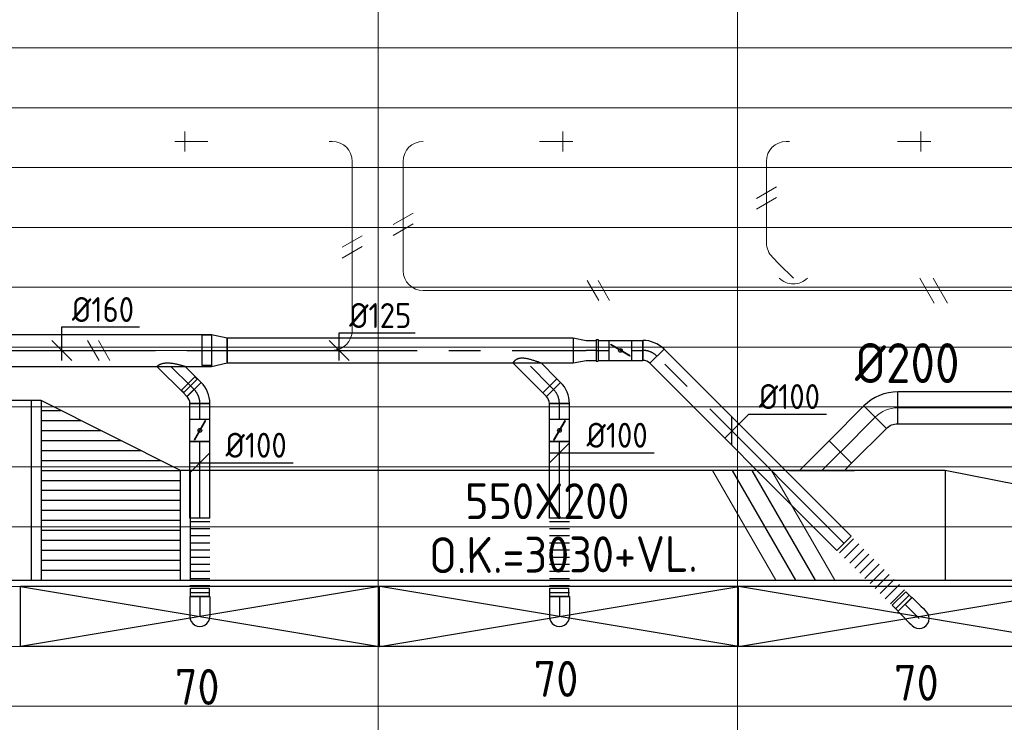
# Model space of a CAD drawing. Header units: millimetres. Extents: x -72412 to 16313, y -1015 to 52998.
# Tile 18 of 64: x -50322 to -45385, y 11449 to 14970. Entities that reach past the tile are written whole.
import ezdxf
from ezdxf.enums import TextEntityAlignment as Align

# ---------------------------------------------------------------- set-up
doc = ezdxf.new("R2010")
doc.units = ezdxf.units.MM
doc.header["$LTSCALE"] = 50
doc.linetypes.add('CENTER2', pattern=[28.575, 19.05, -3.175, 3.175, -3.175])
for name, color, linetype in [('4plfd', 254, 'Continuous'), ('WL570---_TOEVOER', 200, 'Continuous'), ('WL570---_TOEVOER_HL', 1, 'Continuous'), ('WL570---_TOEVOER_RST', 200, 'Continuous'), ('WL570---_TOEVOER_RST_HL', 1, 'Continuous'), ('WM570---_TOEVOER', 2, 'Continuous'), ('WM570---_TOEVOER_PR', 2, 'Continuous'), ('WM570---_TOEVOER_RST_PR', 1, 'Continuous')]:
    doc.layers.add(name, color=color, linetype=linetype)
for name, color, linetype, lineweight in [('WL570---_BESTAAND-HARTLIJN', 161, 'Continuous', 0), ('WL570---_BESTAAND-TOEVOER', 180, 'Continuous', 0), ('WL570---_DEMONTEREN', 10, 'Continuous', 0)]:
    doc.layers.add(name, color=color, linetype=linetype, lineweight=lineweight)
doc.layers.get('WL570---_DEMONTEREN').off()
doc.styles.add('BURO-018', font='ISO96.shx', dxfattribs={"height": 90})
doc.styles.add('BURO-025', font='ISO96.shx', dxfattribs={"height": 125})
doc.styles.add('ISO', font='ISO', dxfattribs={"height": 162})
doc.styles.add('MAATVOERING', font='ISO')

# ---------------------------------------------------------------- blocks, each defined once
blk = doc.blocks.new('Groep-43')
at = {"color": 8, "linetype": 'Continuous', "lineweight": 13}
for p, q in [((-73154.912, 13299.14), (-22154.912, 13299.14)), ((-73154.912, 12999.14), (-22154.912, 12999.14)), ((-73154.912, 12699.14), (-22154.912, 12699.14)), ((-73154.912, 12399.14), (-22154.912, 12399.14)), ((-73154.912, 12099.14), (-22154.912, 12099.14))]:
    blk.add_line(p, q, dxfattribs=at)
blk = doc.blocks.new('Groep-50')
at = {"color": 8, "linetype": 'Continuous', "lineweight": 13}
for p, q in [((-51254.9, 18999.1), (-51254.9, 6698.7)), ((-49454.9, 18999.1), (-49454.9, 6622.6)), ((-72854.9, 11799.1), (-22392.8, 11799.1)), ((-72188.2, 11499.1), (-23121.3, 11499.1)), ((-71473.3, 11199.1), (-23841, 11199.1)), ((-70711.8, 10899.1), (-24597.7, 10899.1)), ((-69854.9, 10599.1), (-25389.2, 10599.1)), ((-69080.3, 10299.1), (-26229.6, 10299.1)), ((-68159.5, 9999.1), (-27084.9, 9999.1))]:
    blk.add_line(p, q, dxfattribs=at)
at = {"color": 8, "linetype": 'Continuous', "lineweight": 13, "flags": 128}
blk.add_lwpolyline([(-22004.9, 19149), (-22004.9, 11828, -0.208473), (-73205.8, 11785.1), (-73304.9, 11828.1)], format="xyb", dxfattribs=at)
at = {"color": 8, "linetype": 'Continuous', "lineweight": 13}
blk.add_arc((-47654.8, 70538.1), 63940.9, 246.496301, 293.503386, dxfattribs=at)
at = {"color": 8}
blk.add_blockref('Groep-43', (0, 0), dxfattribs=at)
blk = doc.blocks.new('Block plafond 5e verd')
at = {"layer": '4plfd'}
blk.add_blockref('Groep-50', (73304.9, -19149.1), dxfattribs=at)
blk = doc.blocks.new('KARO')
for p, q in [((1, 0.5), (0, 0.5)), ((0, -0.5), (1, -0.5))]:
    blk.add_line(p, q)
at = {"invisible_edges": 15}
blk.add_3dface([(0, 0.5), (0, -0.5), (1, -0.5), (1, 0.5)], dxfattribs=at)
at = {"layer": 'WL570---_BESTAAND-HARTLIJN'}
blk.add_line((0, 0), (1, 0), dxfattribs=at)
blk = doc.blocks.new('KARH')
for p, q in [((1, 0.5), (0, 0.5)), ((0, -0.5), (1, -0.5))]:
    blk.add_line(p, q)
at = {"invisible_edges": 15}
blk.add_3dface([(0, 0.5), (0, -0.5), (1, -0.5), (1, 0.5)], dxfattribs=at)
blk = doc.blocks.new('*X137')
at = {"color": 0}
for p, q in [((50, 800), (250, 800)), ((50, 700), (450, 700)), ((50, 600), (650, 600)), ((50, 500), (750, 500)), ((50, 400), (750, 400)), ((50, 300), (750, 300)), ((50, 200), (750, 200)), ((50, 100), (750, 100))]:
    blk.add_line(p, q, dxfattribs=at)
blk = doc.blocks.new('*X138')
at = {"color": 0}
for p, q in [((50, 850), (150, 850)), ((50, 750), (350, 750)), ((50, 650), (550, 650)), ((50, 550), (750, 550)), ((50, 450), (750, 450)), ((50, 350), (750, 350)), ((50, 250), (750, 250)), ((50, 150), (750, 150)), ((50, 50), (750, 50))]:
    blk.add_line(p, q, dxfattribs=at)
blk = doc.blocks.new('VTR90015055020008000P1')
at = {"layer": 'WL570---_TOEVOER'}
for p, q in [((50, 450), (0, 450)), ((0, 450), (0, -450)), ((800, 100), (750, 100)), ((800, -450), (800, 100)), ((0, -450), (50, -450)), ((750, -450), (800, -450))]:
    blk.add_line(p, q, dxfattribs=at)
blk.add_lwpolyline([(50, -450), (750, -450), (750, 100), (50, 450)], close=True, dxfattribs=at)
for name in ['*X138', '*X137']:
    blk.add_blockref(name, (0, -450), dxfattribs=at)
blk = doc.blocks.new('VV155020045020005000LG')
blk.add_lwpolyline([(0, -275), (500, -275), (500, 175), (0, 275)], close=True)
at = {"invisible_edges": 15}
blk.add_3dface([(0, -275), (500, -275), (500, 175), (0, 275)], dxfattribs=at)
blk = doc.blocks.new('OBO10000090ZE')
blk.add_lwpolyline([(-50, 0), (50, 0), (50, 100, 1), (-50, 100)], format="xyb", close=True)
at = {"layer": 'WL570---_BESTAAND-HARTLIJN'}
for points in [[(0, 0), (0, 150)], [(-50, 100), (50, 100)]]:
    blk.add_lwpolyline(points, dxfattribs=at)
blk = doc.blocks.new('OBO10000090L')
blk.add_lwpolyline([(50, 0, 0.414214), (-100, 150), (-100, 50, -0.414214), (-50, 0)], format="xyb", close=True)
at = {"invisible_edges": 15}
for points in [[(-91.3, 49.2), (-74, 147.7), (-100, 150), (-100, 50)], [(-82.9, 47), (-48.7, 141), (-74, 147.7), (-91.3, 49.2)], [(-75, 43.3), (-25, 129.9), (-48.7, 141), (-82.9, 47)], [(-67.9, 38.3), (-3.6, 114.9), (-25, 129.9), (-75, 43.3)], [(-61.7, 32.1), (14.9, 96.4), (-3.6, 114.9), (-67.9, 38.3)], [(-56.7, 25), (29.9, 75), (14.9, 96.4), (-61.7, 32.1)], [(-53, 17.1), (41, 51.3), (29.9, 75), (-56.7, 25)], [(-50.8, 8.7), (47.7, 26), (41, 51.3), (-53, 17.1)], [(-50, 0), (50, 0), (47.7, 26), (-50.8, 8.7)]]:
    blk.add_3dface(points, dxfattribs=at)
at = {"layer": 'WL570---_BESTAAND-HARTLIJN'}
blk.add_arc((-100, 0), 100, 0, 90, dxfattribs=at)
blk = doc.blocks.new('OBO10000090H')
blk.add_lwpolyline([(50, -100, 0.414214), (-100, 50), (-100, -50, -0.414214), (-50, -100)], format="xyb", close=True)
at = {"invisible_edges": 15}
for points in [[(-91.3, -50.8), (-74, 47.7), (-100, 50), (-100, -50)], [(-82.9, -53), (-48.7, 41), (-74, 47.7), (-91.3, -50.8)], [(-75, -56.7), (-25, 29.9), (-48.7, 41), (-82.9, -53)], [(-67.9, -61.7), (-3.6, 14.9), (-25, 29.9), (-75, -56.7)], [(-61.7, -67.9), (14.9, -3.6), (-3.6, 14.9), (-67.9, -61.7)], [(-56.7, -75), (29.9, -25), (14.9, -3.6), (-61.7, -67.9)], [(-53, -82.9), (41, -48.7), (29.9, -25), (-56.7, -75)], [(-50.8, -91.3), (47.7, -74), (41, -48.7), (-53, -82.9)], [(-50, -100), (50, -100), (47.7, -74), (-50.8, -91.3)]]:
    blk.add_3dface(points, dxfattribs=at)
at = {"layer": 'WL570---_BESTAAND-HARTLIJN'}
blk.add_arc((-100, -100), 100, 0, 90, dxfattribs=at)
blk = doc.blocks.new('OZA1250100045L')
blk.add_lwpolyline([(-70.7, 0), (-106.1, 35.4), (-35.4, 106.1), (70.7, 0)])
at = {"layer": 'WL570---_BESTAAND-HARTLIJN'}
blk.add_line((0, 0), (-70.7, 70.7), dxfattribs=at)
at = {"layer": 'WL570---_BESTAAND-TOEVOER'}
blk.add_arc((0, 70.7), 100, 225, 315, dxfattribs=at)
blk = doc.blocks.new('OBO10000045H')
blk.add_lwpolyline([(50, -41.4, 0.198912), (6.1, 64.6), (-64.6, -6.1, -0.198912), (-50, -41.4)], format="xyb", close=True)
at = {"invisible_edges": 15}
for points in [[(-61.7, -9.3), (14.9, 55), (6.1, 64.6), (-64.6, -6.1)], [(-59, -12.7), (22.9, 44.6), (14.9, 55), (-61.7, -9.3)], [(-56.7, -16.4), (29.9, 33.6), (22.9, 44.6), (-59, -12.7)], [(-54.7, -20.3), (35.9, 22), (29.9, 33.6), (-56.7, -16.4)], [(-53, -24.3), (41, 9.9), (35.9, 22), (-54.7, -20.3)], [(-51.7, -28.5), (44.9, -2.6), (41, 9.9), (-53, -24.3)], [(-50.8, -32.7), (47.7, -15.4), (44.9, -2.6), (-51.7, -28.5)], [(-50.2, -37.1), (49.4, -28.3), (47.7, -15.4), (-50.8, -32.7)], [(-50, -41.4), (50, -41.4), (49.4, -28.3), (-50.2, -37.1)]]:
    blk.add_3dface(points, dxfattribs=at)
at = {"layer": 'WL570---_BESTAAND-HARTLIJN'}
blk.add_arc((-100, -41.4), 100, 0, 45, dxfattribs=at)
blk = doc.blocks.new('OSV1251000460G')
blk.add_lwpolyline([(0, -62.5), (46.7, -50), (46.7, 50), (0, 62.5)], close=True)
at = {"layer": 'WL570---_BESTAAND-HARTLIJN'}
blk.add_line((0, 0), (46.7, 0), dxfattribs=at)
blk = doc.blocks.new('UISO')
for p, q in [((0, 0.18), (1, 0.7574)), ((0, 0), (1, 0.5774))]:
    blk.add_line(p, q)
at = {"layer": 'WL570---_BESTAAND-TOEVOER'}
for p, q in [((0, 0.36), (1, 0.9374)), ((0, -0.18), (1, 0.3974))]:
    blk.add_line(p, q, dxfattribs=at)
blk = doc.blocks.new('OAF16000045R')
blk.add_line((-163.1, 0), (163.1, 0))
blk.add_lwpolyline([(-113.1, 0), (35.4, 148.5), (148.5, 35.4), (113.1, 0)])
at = {"layer": 'WL570---_BESTAAND-HARTLIJN'}
blk.add_line((91.9, 91.9), (0, 0), dxfattribs=at)
blk = doc.blocks.new('OBO16000045H')
blk.add_lwpolyline([(80, -66.3, 0.198912), (9.7, 103.4), (-103.4, -9.7, -0.198912), (-80, -66.3)], format="xyb", close=True)
at = {"invisible_edges": 15}
for points in [[(-98.7, -14.9), (23.9, 88), (9.7, 103.4), (-103.4, -9.7)], [(-94.5, -20.4), (36.6, 71.4), (23.9, 88), (-98.7, -14.9)], [(-90.7, -26.3), (47.8, 53.7), (36.6, 71.4), (-94.5, -20.4)], [(-87.5, -32.5), (57.5, 35.2), (47.8, 53.7), (-90.7, -26.3)], [(-84.8, -38.9), (65.5, 15.8), (57.5, 35.2), (-87.5, -32.5)], [(-82.7, -45.6), (71.8, -4.2), (65.5, 15.8), (-84.8, -38.9)], [(-81.2, -52.4), (76.4, -24.6), (71.8, -4.2), (-82.7, -45.6)], [(-80.3, -59.3), (79.1, -45.4), (76.4, -24.6), (-81.2, -52.4)], [(-80, -66.3), (80, -66.3), (79.1, -45.4), (-80.3, -59.3)]]:
    blk.add_3dface(points, dxfattribs=at)
at = {"layer": 'WL570---_BESTAAND-HARTLIJN'}
blk.add_arc((-160, -66.3), 160, 0, 45, dxfattribs=at)
blk = doc.blocks.new('*U246')
at = {"color": 0, "ltscale": 10}
for p, q in [((900, 150, -2700), (-900, 150, -2700)), ((-900, -150, -2700), (-900, 150, -2700)), ((900, -150, -2700), (900, 150, -2700)), ((900, -150, -2700), (-900, -150, -2700))]:
    blk.add_line(p, q, dxfattribs=at)
at = {"layer": 'WL570---_TOEVOER_RST_HL', "linetype": 'CENTER2'}
blk.add_circle((0, 0, -2700), 0.075, dxfattribs=at)
at = {"layer": 'WL570---_TOEVOER_RST', "color": 1, "style": 'BURO-018'}
for tag in ['MC', 'Q']:
    blk.add_attdef(tag, text='', height=180, dxfattribs=at).set_placement((0, 0), align=Align.MIDDLE)
at = {"layer": 'WM570---_TOEVOER_RST_PR', "color": 1, "style": 'BURO-018'}
blk.add_attdef('POSNR', text='', height=180, dxfattribs=at).set_placement((0, 0), align=Align.MIDDLE)
blk = doc.blocks.new('*U247')
at = {"color": 0, "ltscale": 10}
for p, q in [((900, 150, -2700), (-900, 150, -2700)), ((-900, -150, -2700), (-900, 150, -2700)), ((900, -150, -2700), (900, 150, -2700)), ((900, -150, -2700), (-900, -150, -2700))]:
    blk.add_line(p, q, dxfattribs=at)
at = {"layer": 'WL570---_TOEVOER_RST_HL', "linetype": 'CENTER2'}
blk.add_circle((0, 0, -2700), 0.075, dxfattribs=at)
at = {"layer": 'WL570---_TOEVOER_RST', "color": 1, "style": 'BURO-018'}
for tag in ['MC', 'Q']:
    blk.add_attdef(tag, text='', height=180, dxfattribs=at).set_placement((0, 0), align=Align.MIDDLE)
at = {"layer": 'WM570---_TOEVOER_RST_PR', "color": 1, "style": 'BURO-018'}
blk.add_attdef('POSNR', text='', height=180, dxfattribs=at).set_placement((0, 0), align=Align.MIDDLE)
blk = doc.blocks.new('*U248')
at = {"color": 0, "ltscale": 10}
for p, q in [((900, 150, -2700), (-900, 150, -2700)), ((-900, -150, -2700), (-900, 150, -2700)), ((900, -150, -2700), (900, 150, -2700)), ((900, -150, -2700), (-900, -150, -2700))]:
    blk.add_line(p, q, dxfattribs=at)
at = {"layer": 'WL570---_TOEVOER_RST_HL', "linetype": 'CENTER2'}
blk.add_circle((0, 0, -2700), 0.075, dxfattribs=at)
at = {"layer": 'WL570---_TOEVOER_RST', "color": 1, "style": 'BURO-018'}
for tag in ['MC', 'Q']:
    blk.add_attdef(tag, text='', height=180, dxfattribs=at).set_placement((0, 0), align=Align.MIDDLE)
at = {"layer": 'WM570---_TOEVOER_RST_PR', "color": 1, "style": 'BURO-018'}
blk.add_attdef('POSNR', text='', height=180, dxfattribs=at).set_placement((0, 0), align=Align.MIDDLE)
blk = doc.blocks.new('*U758')
at = {"color": 0, "ltscale": 10}
for p, q in [((0, 50, -2700), (25.8, 50, -2700)), ((0, -50, -2700), (0, 50, -2700)), ((25.8, 50, -2700), (25.8, -50, -2700)), ((0, -50, -2700), (25.8, -50, -2700))]:
    blk.add_line(p, q, dxfattribs=at)
at = {"layer": 'WL570---_TOEVOER_HL', "linetype": 'CENTER2'}
blk.add_line((0, 0, -2700), (25.8, 0, -2700), dxfattribs=at)
at = {"layer": 'WM570---_TOEVOER_PR', "color": 2, "style": 'BURO-025'}
blk.add_attdef('POSNR', text='', height=125, dxfattribs=at).set_placement((0, 0), align=Align.MIDDLE)
blk = doc.blocks.new('*U759')
at = {"color": 0, "ltscale": 10}
for p, q in [((0, 70.7, -2700), (62.1, 132.8, -2700)), ((62.1, 132.8, -2700), (132.8, 62.1, -2700)), ((0, -70.7, -2700), (132.8, 62.1, -2700))]:
    blk.add_line(p, q, dxfattribs=at)
blk.add_spline([(-0.2, -70.5, -2700), (-0.6, -69.9, -2700), (-1.4, -68.9, -2700), (-2.5, -67.4, -2700), (-3.8, -65.6, -2700), (-5.3, -63.3, -2700), (-6.9, -60.6, -2700), (-8.7, -57.4, -2700), (-10.5, -53.7, -2700), (-12.2, -49.6, -2700), (-13.8, -44.9, -2700), (-15.2, -39.7, -2700), (-16.3, -34, -2700), (-17.1, -27.8, -2700), (-17.5, -21.1, -2700), (-17.5, -13.9, -2700), (-17.1, -6.4, -2700), (-16.3, 1.4, -2700), (-15.2, 9.4, -2700), (-13.8, 17.4, -2700), (-12.2, 25.2, -2700), (-10.5, 32.8, -2700), (-8.7, 40, -2700), (-6.9, 46.7, -2700), (-5.3, 52.8, -2700), (-3.8, 58.1, -2700), (-2.5, 62.5, -2700), (-1.4, 66.1, -2700), (-0.6, 68.6, -2700), (-0.2, 70.2, -2700), (0, 70.7, -2700)], degree=3, dxfattribs=at)
at = {"layer": 'WL570---_TOEVOER_HL', "linetype": 'CENTER2'}
blk.add_line((0, 0, -2700), (97.4, 97.4, -2700), dxfattribs=at)
at = {"layer": 'WM570---_TOEVOER_PR', "color": 2, "style": 'BURO-025'}
blk.add_attdef('POSNR', text='', height=125, dxfattribs=at).set_placement((0, 0), align=Align.MIDDLE)
blk = doc.blocks.new('*U760')
at = {"color": 0, "ltscale": 10}
for p, q in [((-41.4, -50, -2700), (-41.4, 50, -2700)), ((-6.1, 64.6, -2700), (64.6, -6.1, -2700)), ((13.9, 81.1, -2700), (25.8, 93, -2700)), ((25.8, 93, -2700), (93, 25.8, -2700)), ((81.1, 13.9, -2700), (93, 25.8, -2700))]:
    blk.add_line(p, q, dxfattribs=at)
for radius in [49.9, 149.9]:
    blk.add_arc((-41.4, 99.9, -2700), radius, 270, 315, dxfattribs=at)
at = {"layer": 'WL570---_TOEVOER_HL', "linetype": 'CENTER2'}
blk.add_arc((-41.4, 99.9, -2700), 99.9, 270, 315, dxfattribs=at)
at = {"layer": 'WM570---_TOEVOER_PR', "color": 2, "style": 'BURO-025'}
blk.add_attdef('POSNR', text='', height=125, dxfattribs=at).set_placement((0, 0), align=Align.MIDDLE)
blk = doc.blocks.new('*U761')
at = {"color": 0, "ltscale": 10}
for p, q in [((0, 50, -2700), (78.6, 50, -2700)), ((78.6, 50, -2700), (78.6, -50, -2700)), ((0, -50, -2700), (78.6, -50, -2700))]:
    blk.add_line(p, q, dxfattribs=at)
at = {"layer": 'WL570---_TOEVOER_HL', "linetype": 'CENTER2'}
blk.add_line((0, 0, -2700), (78.6, 0, -2700), dxfattribs=at)
at = {"layer": 'WM570---_TOEVOER_PR', "color": 2, "style": 'BURO-025'}
blk.add_attdef('POSNR', text='', height=125, dxfattribs=at).set_placement((0, 0), align=Align.MIDDLE)
blk = doc.blocks.new('*U762')
at = {"color": 0, "ltscale": 10}
for p, q in [((-100, 50, -2700), (-86.8, 50, -2700)), ((-100, -50, -2700), (-100, 50, -2700)), ((-86.8, 50, -2700), (-61.4, 50, -2700)), ((-61.4, 50, -2700), (-38.6, 50, -2700)), ((-38.6, 50, -2700), (-20, 50, -2700)), ((-20, 50, -2700), (-6.8, 50, -2700)), ((-6.8, 50, -2700), (0, 50, -2700)), ((-100, 47.5, -2700), (-142.6, 47.5, -2700)), ((-142.6, -47.5, -2700), (-142.6, 47.5, -2700)), ((-100, -47.5, -2700), (-100, 47.5, -2700)), ((-100, -47.5, -2700), (-142.6, -47.5, -2700)), ((-100, -50, -2700), (-86.8, -50, -2700)), ((-86.8, -50, -2700), (-61.4, -50, -2700)), ((-61.4, -50, -2700), (-38.6, -50, -2700)), ((-38.6, -50, -2700), (-20, -50, -2700)), ((-20, -50, -2700), (-6.8, -50, -2700)), ((-6.8, -50, -2700), (0, -50, -2700))]:
    blk.add_line(p, q, dxfattribs=at)
blk.add_arc((0, 0, -2700), 50, 270, 90, dxfattribs=at)
at = {"layer": 'WL570---_TOEVOER_HL', "linetype": 'CENTER2'}
blk.add_line((-100, 0, -2700), (0, 0, -2700), dxfattribs=at)
at = {"layer": 'WM570---_TOEVOER_PR', "color": 2, "style": 'BURO-025'}
blk.add_attdef('POSNR', text='', height=125, dxfattribs=at).set_placement((0, 0), align=Align.MIDDLE)
blk = doc.blocks.new('*U763')
at = {"ltscale": 10}
for p, q in [((-55.9, 50, -2700), (55.9, 50, -2700)), ((-55.9, -50, -2700), (-55.9, 50, -2700)), ((55.9, 50, -2700), (55.9, -50, -2700)), ((-48.9, 27.1, -2700), (-47.9, 28.8, -2700)), ((47.9, -28.8, -2700), (-48.9, 27.1, -2700)), ((48.9, -27.1, -2700), (-47.9, 28.8, -2700)), ((47.9, -28.8, -2700), (48.9, -27.1, -2700)), ((-55.9, -50, -2700), (55.9, -50, -2700))]:
    blk.add_line(p, q, dxfattribs=at)
blk.add_circle((0, 0, -2700), 9.31, dxfattribs=at)
at = {"layer": 'WL570---_TOEVOER', "color": 2, "style": 'BURO-025'}
blk.add_attdef('I', text='', height=125, dxfattribs=at).set_placement((0, 0), align=Align.MIDDLE)
at = {"layer": 'WM570---_TOEVOER_PR', "color": 2, "style": 'BURO-025'}
blk.add_attdef('POSNR', text='', height=125, dxfattribs=at).set_placement((0, 0), align=Align.MIDDLE)
blk = doc.blocks.new('*U764')
at = {"color": 0, "ltscale": 10}
for p, q in [((0, 50, -2700), (383.9, 50, -2700)), ((0, -50, -2700), (0, 50, -2700)), ((383.9, 50, -2700), (383.9, -50, -2700)), ((0, -50, -2700), (383.9, -50, -2700))]:
    blk.add_line(p, q, dxfattribs=at)
at = {"layer": 'WL570---_TOEVOER_HL', "linetype": 'CENTER2'}
blk.add_line((0, 0, -2700), (383.9, 0, -2700), dxfattribs=at)
at = {"layer": 'WM570---_TOEVOER_PR', "color": 2, "style": 'BURO-025'}
blk.add_attdef('POSNR', text='', height=125, dxfattribs=at).set_placement((0, 0), align=Align.MIDDLE)
blk = doc.blocks.new('*U765')
at = {"color": 0, "ltscale": 10}
for p, q in [((0, 50, -2700), (0, -50, -2700)), ((17.9, 50, -2700), (17.9, -50, -2700)), ((53.6, 50, -2700), (53.6, -50, -2700)), ((89.4, 50, -2700), (89.4, -50, -2700)), ((125.1, 50, -2700), (125.1, -50, -2700)), ((160.8, 50, -2700), (160.8, -50, -2700)), ((196.6, 50, -2700), (196.6, -50, -2700)), ((232.3, 50, -2700), (232.3, -50, -2700)), ((268.1, 50, -2700), (268.1, -50, -2700)), ((303.8, 50, -2700), (303.8, -50, -2700)), ((339.6, 50, -2700), (339.6, -50, -2700)), ((375.3, 50, -2700), (375.3, -50, -2700)), ((393.2, 50, -2700), (393.2, -50, -2700))]:
    blk.add_line(p, q, dxfattribs=at)
at = {"layer": 'WM570---_TOEVOER_PR', "color": 2, "style": 'BURO-025'}
blk.add_attdef('POSNR', text='', height=125, dxfattribs=at).set_placement((0, 0), align=Align.MIDDLE)
blk = doc.blocks.new('*U766')
at = {"color": 0, "ltscale": 10}
for p, q in [((0, 80, -2700), (1234.4, 80, -2700)), ((0, -80, -2700), (0, 80, -2700)), ((1234.4, 80, -2700), (1234.4, -80, -2700)), ((0, -80, -2700), (1234.4, -80, -2700))]:
    blk.add_line(p, q, dxfattribs=at)
at = {"layer": 'WL570---_TOEVOER_HL', "linetype": 'CENTER2'}
blk.add_line((0, 0, -2700), (1234.4, 0, -2700), dxfattribs=at)
at = {"layer": 'WM570---_TOEVOER_PR', "color": 2, "style": 'BURO-025'}
blk.add_attdef('POSNR', text='', height=125, dxfattribs=at).set_placement((0, 0), align=Align.MIDDLE)
blk = doc.blocks.new('*U767')
at = {"color": 0, "ltscale": 10}
for p, q in [((0, 76, -2700), (-46.7, 76, -2700)), ((-46.7, -76, -2700), (-46.7, 76, -2700)), ((-46.7, -76, -2700), (-46.7, 76, -2700)), ((0, 80, -2700), (78.2, 62.5, -2700)), ((0, 80, -2700), (0, -80, -2700)), ((78.2, 62.5, -2700), (78.2, -62.5, -2700)), ((0, -76, -2700), (-46.7, -76, -2700)), ((0, -80, -2700), (78.2, -62.5, -2700))]:
    blk.add_line(p, q, dxfattribs=at)
at = {"layer": 'WL570---_TOEVOER_HL', "linetype": 'CENTER2'}
blk.add_line((0, 0, -2700), (78.2, 0, -2700), dxfattribs=at)
for centre in [(0, 0, -2700), (78.2, 0, -2700)]:
    blk.add_circle(centre, 0.075, dxfattribs=at)
at = {"layer": 'WM570---_TOEVOER_PR', "color": 2, "style": 'BURO-025'}
blk.add_attdef('POSNR', text='', height=125, dxfattribs=at).set_placement((0, 0), align=Align.MIDDLE)
blk = doc.blocks.new('*U768')
at = {"color": 0, "ltscale": 10}
for p, q in [((-41.4, -50, -2700), (-41.4, 50, -2700)), ((-6.1, 64.6, -2700), (64.6, -6.1, -2700))]:
    blk.add_line(p, q, dxfattribs=at)
for radius in [49.9, 149.9]:
    blk.add_arc((-41.4, 99.9, -2700), radius, 270, 315, dxfattribs=at)
at = {"layer": 'WL570---_TOEVOER_HL', "linetype": 'CENTER2'}
blk.add_arc((-41.4, 99.9, -2700), 99.9, 270, 315, dxfattribs=at)
at = {"layer": 'WM570---_TOEVOER_PR', "color": 2, "style": 'BURO-025'}
blk.add_attdef('POSNR', text='', height=125, dxfattribs=at).set_placement((0, 0), align=Align.MIDDLE)
blk = doc.blocks.new('*U769')
at = {"color": 0, "ltscale": 10}
for p, q in [((-17.5, 53.2, -2700), (62.1, 132.8, -2700)), ((62.1, 132.8, -2700), (132.8, 62.1, -2700)), ((-17.5, -88.2, -2700), (132.8, 62.1, -2700))]:
    blk.add_line(p, q, dxfattribs=at)
blk.add_spline([(-17.7, -88, -2700), (-18.3, -87.6, -2700), (-19.3, -86.8, -2700), (-20.7, -85.7, -2700), (-22.4, -84.2, -2700), (-24.4, -82.4, -2700), (-26.6, -80.3, -2700), (-29.1, -77.8, -2700), (-31.6, -74.9, -2700), (-34.1, -71.5, -2700), (-36.5, -67.6, -2700), (-38.7, -63.2, -2700), (-40.4, -58.2, -2700), (-41.7, -52.4, -2700), (-42.4, -46, -2700), (-42.4, -38.8, -2700), (-41.7, -31, -2700), (-40.4, -22.7, -2700), (-38.7, -14.1, -2700), (-36.5, -5.4, -2700), (-34.1, 3.3, -2700), (-31.6, 11.7, -2700), (-29.1, 19.7, -2700), (-26.6, 27, -2700), (-24.4, 33.6, -2700), (-22.4, 39.4, -2700), (-20.7, 44.3, -2700), (-19.3, 48.2, -2700), (-18.3, 51, -2700), (-17.7, 52.7, -2700), (-17.5, 53.2, -2700)], degree=3, dxfattribs=at)
at = {"layer": 'WL570---_TOEVOER_HL', "linetype": 'CENTER2'}
blk.add_line((0, 0, -2700), (97.4, 97.4, -2700), dxfattribs=at)
at = {"layer": 'WM570---_TOEVOER_PR', "color": 2, "style": 'BURO-025'}
blk.add_attdef('POSNR', text='', height=125, dxfattribs=at).set_placement((0, 0), align=Align.MIDDLE)
blk = doc.blocks.new('*U770')
at = {"color": 0, "ltscale": 10}
for p, q in [((0, 62.5, -2700), (1735.1, 62.5, -2700)), ((0, -62.5, -2700), (0, 62.5, -2700)), ((1735.1, 62.5, -2700), (1735.1, -62.5, -2700)), ((0, -62.5, -2700), (1735.1, -62.5, -2700))]:
    blk.add_line(p, q, dxfattribs=at)
at = {"layer": 'WL570---_TOEVOER_HL', "linetype": 'CENTER2'}
blk.add_line((0, 0, -2700), (1735.1, 0, -2700), dxfattribs=at)
at = {"layer": 'WM570---_TOEVOER_PR', "color": 2, "style": 'BURO-025'}
blk.add_attdef('POSNR', text='', height=125, dxfattribs=at).set_placement((0, 0), align=Align.MIDDLE)
blk = doc.blocks.new('*U771')
at = {"color": 0, "ltscale": 10}
for p, q in [((-41.4, -50, -2700), (-41.4, 50, -2700)), ((64.6, 6.1, -2700), (-6.1, -64.6, -2700))]:
    blk.add_line(p, q, dxfattribs=at)
for radius in [149.9, 49.9]:
    blk.add_arc((-41.4, -99.9, -2700), radius, 45, 90, dxfattribs=at)
at = {"layer": 'WL570---_TOEVOER_HL', "linetype": 'CENTER2'}
blk.add_arc((-41.4, -99.9, -2700), 99.9, 45, 90, dxfattribs=at)
at = {"layer": 'WM570---_TOEVOER_PR', "color": 2, "style": 'BURO-025'}
blk.add_attdef('POSNR', text='', height=125, dxfattribs=at).set_placement((0, 0), align=Align.MIDDLE)
blk = doc.blocks.new('*U772')
at = {"color": 0, "ltscale": 10}
for p, q in [((0, 50, -2700), (56.7, 50, -2700)), ((0, -50, -2700), (56.7, -50, -2700))]:
    blk.add_line(p, q, dxfattribs=at)
at = {"layer": 'WL570---_TOEVOER_HL', "linetype": 'CENTER2'}
blk.add_line((0, 0, -2700), (56.7, 0, -2700), dxfattribs=at)
at = {"layer": 'WM570---_TOEVOER_PR', "color": 2, "style": 'BURO-025'}
blk.add_attdef('POSNR', text='', height=125, dxfattribs=at).set_placement((0, 0), align=Align.MIDDLE)
blk = doc.blocks.new('*U773')
at = {"color": 0, "ltscale": 10}
for p, q in [((-5, 54, -2700), (5, 54, -2700)), ((-5, 54, -2700), (-5, -54, -2700)), ((-5, 54, -2700), (-5, -54, -2700)), ((5, 54, -2700), (5, -54, -2700)), ((5, 54, -2700), (5, -54, -2700)), ((-5, -54, -2700), (5, -54, -2700))]:
    blk.add_line(p, q, dxfattribs=at)
at = {"layer": 'WL570---_TOEVOER_HL', "linetype": 'CENTER2'}
blk.add_line((-5, 0, -2700), (5, 0, -2700), dxfattribs=at)
at = {"layer": 'WM570---_TOEVOER_PR', "color": 2, "style": 'BURO-025'}
blk.add_attdef('POSNR', text='', height=125, dxfattribs=at).set_placement((0, 0), align=Align.MIDDLE)
blk = doc.blocks.new('*U774')
at = {"color": 0, "ltscale": 10}
for p, q in [((0, 62.5, -2700), (64.18, 50, -2700)), ((0, 62.5, -2700), (0, -62.5, -2700)), ((64.18, 50, -2700), (114.18, 50, -2700)), ((0, -62.5, -2700), (64.18, -50, -2700)), ((64.18, -50, -2700), (114.18, -50, -2700))]:
    blk.add_line(p, q, dxfattribs=at)
at = {"layer": 'WL570---_TOEVOER_HL', "linetype": 'CENTER2'}
for p in [(0, 0, -2700), (114.18, 0, -2700)]:
    blk.add_line(p, (64.18, 0, -2700), dxfattribs=at)
blk.add_circle((0, 0, -2700), 0.075, dxfattribs=at)
at = {"layer": 'WM570---_TOEVOER_PR', "color": 2, "style": 'BURO-025'}
blk.add_attdef('POSNR', text='', height=125, dxfattribs=at).set_placement((0, 0), align=Align.MIDDLE)
blk = doc.blocks.new('*U775')
at = {"ltscale": 10}
for p, q in [((-55.8, 50, -2700), (55.8, 50, -2700)), ((-55.8, -50, -2700), (-55.8, 50, -2700)), ((55.8, 50, -2700), (55.8, -50, -2700)), ((-48.9, 27.1, -2700), (-47.9, 28.8, -2700)), ((47.9, -28.8, -2700), (-48.9, 27.1, -2700)), ((48.9, -27.1, -2700), (-47.9, 28.8, -2700)), ((47.9, -28.8, -2700), (48.9, -27.1, -2700)), ((-55.8, -50, -2700), (55.8, -50, -2700))]:
    blk.add_line(p, q, dxfattribs=at)
blk.add_circle((0, 0, -2700), 9.31, dxfattribs=at)
at = {"layer": 'WL570---_TOEVOER', "color": 2, "style": 'BURO-025'}
blk.add_attdef('I', text='', height=125, dxfattribs=at).set_placement((0, 0), align=Align.MIDDLE)
at = {"layer": 'WM570---_TOEVOER_PR', "color": 2, "style": 'BURO-025'}
blk.add_attdef('POSNR', text='', height=125, dxfattribs=at).set_placement((0, 0), align=Align.MIDDLE)
blk = doc.blocks.new('*U776')
at = {"color": 0, "ltscale": 10}
for p, q in [((0, 50, -2700), (56.7, 50, -2700)), ((56.7, 50, -2700), (56.7, -50, -2700)), ((0, -50, -2700), (56.7, -50, -2700))]:
    blk.add_line(p, q, dxfattribs=at)
at = {"layer": 'WL570---_TOEVOER_HL', "linetype": 'CENTER2'}
blk.add_line((0, 0, -2700), (56.7, 0, -2700), dxfattribs=at)
at = {"layer": 'WM570---_TOEVOER_PR', "color": 2, "style": 'BURO-025'}
blk.add_attdef('POSNR', text='', height=125, dxfattribs=at).set_placement((0, 0), align=Align.MIDDLE)
blk = doc.blocks.new('*U777')
at = {"color": 0, "ltscale": 10}
for p, q in [((-100, 50, -2700), (-86.8, 50, -2700)), ((-100, -50, -2700), (-100, 50, -2700)), ((-86.8, 50, -2700), (-61.4, 50, -2700)), ((-61.4, 50, -2700), (-38.6, 50, -2700)), ((-38.6, 50, -2700), (-20, 50, -2700)), ((-20, 50, -2700), (-6.8, 50, -2700)), ((-6.8, 50, -2700), (0, 50, -2700)), ((-100, 47.5, -2700), (-142.6, 47.5, -2700)), ((-142.6, -47.5, -2700), (-142.6, 47.5, -2700)), ((-100, -47.5, -2700), (-100, 47.5, -2700)), ((-100, -47.5, -2700), (-142.6, -47.5, -2700)), ((-100, -50, -2700), (-86.8, -50, -2700)), ((-86.8, -50, -2700), (-61.4, -50, -2700)), ((-61.4, -50, -2700), (-38.6, -50, -2700)), ((-38.6, -50, -2700), (-20, -50, -2700)), ((-20, -50, -2700), (-6.8, -50, -2700)), ((-6.8, -50, -2700), (0, -50, -2700))]:
    blk.add_line(p, q, dxfattribs=at)
blk.add_arc((0, 0, -2700), 50, 270, 90, dxfattribs=at)
at = {"layer": 'WL570---_TOEVOER_HL', "linetype": 'CENTER2'}
blk.add_line((-100, 0, -2700), (0, 0, -2700), dxfattribs=at)
at = {"layer": 'WM570---_TOEVOER_PR', "color": 2, "style": 'BURO-025'}
blk.add_attdef('POSNR', text='', height=125, dxfattribs=at).set_placement((0, 0), align=Align.MIDDLE)
blk = doc.blocks.new('*U778')
at = {"color": 0, "ltscale": 10}
for p, q in [((0, 50, -2700), (1326.4, 50, -2700)), ((0, -50, -2700), (0, 50, -2700)), ((1326.4, 50, -2700), (1326.4, -50, -2700)), ((0, -50, -2700), (1326.4, -50, -2700))]:
    blk.add_line(p, q, dxfattribs=at)
at = {"layer": 'WL570---_TOEVOER_HL', "linetype": 'CENTER2'}
blk.add_line((0, 0, -2700), (1326.4, 0, -2700), dxfattribs=at)
at = {"layer": 'WM570---_TOEVOER_PR', "color": 2, "style": 'BURO-025'}
blk.add_attdef('POSNR', text='', height=125, dxfattribs=at).set_placement((0, 0), align=Align.MIDDLE)
blk = doc.blocks.new('*U779')
at = {"color": 0, "ltscale": 10}
for p, q in [((0, 50, -2700), (0, -50, -2700)), ((18, 50, -2700), (18, -50, -2700)), ((54, 50, -2700), (54, -50, -2700)), ((90.1, 50, -2700), (90.1, -50, -2700)), ((126.1, 50, -2700), (126.1, -50, -2700)), ((162.1, 50, -2700), (162.1, -50, -2700)), ((198.2, 50, -2700), (198.2, -50, -2700)), ((234.2, 50, -2700), (234.2, -50, -2700)), ((270.2, 50, -2700), (270.2, -50, -2700)), ((306.2, 50, -2700), (306.2, -50, -2700)), ((342.3, 50, -2700), (342.3, -50, -2700)), ((378.3, 50, -2700), (378.3, -50, -2700)), ((414.3, 50, -2700), (414.3, -50, -2700)), ((432.3, 50, -2700), (432.3, -50, -2700))]:
    blk.add_line(p, q, dxfattribs=at)
at = {"layer": 'WM570---_TOEVOER_PR', "color": 2, "style": 'BURO-025'}
blk.add_attdef('POSNR', text='', height=125, dxfattribs=at).set_placement((0, 0), align=Align.MIDDLE)
blk = doc.blocks.new('*U780')
at = {"layer": 'WM570---_TOEVOER', "color": 0, "ltscale": 10}
for p, q in [((0, 117.2), (389.3, 117.2)), ((0, -50), (0, 117.2)), ((50, -50), (-50, 50))]:
    blk.add_line(p, q, dxfattribs=at)
at = {"layer": 'WM570---_TOEVOER', "color": 0, "style": 'BURO-025'}
blk.add_text('%%c160', height=125, dxfattribs=at).set_placement((50, 142.2))
blk = doc.blocks.new('*U781')
at = {"layer": 'WM570---_TOEVOER', "color": 0, "ltscale": 10}
for p, q in [((50, -50), (-50, 50)), ((0, 87.2), (380.4, 87.2)), ((0, -50), (0, 87.2))]:
    blk.add_line(p, q, dxfattribs=at)
at = {"layer": 'WM570---_TOEVOER', "color": 0, "style": 'BURO-025'}
blk.add_text('%%c125', height=125, dxfattribs=at).set_placement((50, 112.2))
blk = doc.blocks.new('*U782')
at = {"layer": 'WM570---_TOEVOER', "color": 0, "ltscale": 10}
for p, q in [((-35.4, -35.4), (85.3, 85.3)), ((0, -70.7), (0, 70.7)), ((85.3, 85.3), (474.6, 85.3))]:
    blk.add_line(p, q, dxfattribs=at)
at = {"layer": 'WM570---_TOEVOER', "color": 0, "style": 'BURO-025'}
blk.add_text('%%c100', height=125, dxfattribs=at).set_placement((135.3, 110.3))
blk = doc.blocks.new('*U783')
at = {"layer": 'WM570---_TOEVOER', "color": 0, "ltscale": 10}
for p, q in [((-50, -50), (50, 50)), ((-50, 0), (475.1, 0))]:
    blk.add_line(p, q, dxfattribs=at)
at = {"layer": 'WM570---_TOEVOER', "color": 0, "style": 'BURO-025'}
blk.add_text('%%c100', height=125, dxfattribs=at).set_placement((135.8, 25))
blk = doc.blocks.new('*U784')
at = {"layer": 'WM570---_TOEVOER', "color": 0, "ltscale": 10}
for p, q in [((-50, -50), (50, 50)), ((-50, 0), (467.6, 0))]:
    blk.add_line(p, q, dxfattribs=at)
at = {"layer": 'WM570---_TOEVOER', "color": 0, "style": 'BURO-025'}
blk.add_text('%%c100', height=125, dxfattribs=at).set_placement((128.3, 25))

msp = doc.modelspace()

# ---------------------------------------------------------------- linework, layer by layer
at = {"layer": 'WL570---_TOEVOER'}
for p, q in [((-50318.4, 12129.1), (-48518.4, 11829.1)), ((-48518.4, 12129.1), (-50318.4, 11829.1)), ((-48515.8, 11829.1), (-46715.8, 12129.1)), ((-46715.8, 11829.1), (-48515.8, 12129.1)), ((-46718.4, 11829.1), (-44918.4, 12129.1)), ((-44918.4, 11829.1), (-46718.4, 12129.1))]:
    msp.add_line(p, q, dxfattribs=at)

# ---------------------------------------------------------------- block references
at = {"layer": 'WL570---_DEMONTEREN', "xscale": -1}
for name, p, rotation in [('OBO10000090ZE', (-49394, 14359.7), 90), ('OBO10000090L', (-48754.7, 14359.7), 270)]:
    msp.add_blockref(name, p, dxfattribs=dict(at, rotation=rotation))
at = {"layer": 'WL570---_DEMONTEREN'}
for name, p, xscale, yscale, zscale, rotation in [('KARO', (-49394, 14359.7), -16.03765465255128, 100, 100, 180), ('KARO', (-48770.9, 14359.7), -16.2227493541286, 100, 100, 180), ('KARO', (-47698.7, 14359.7), 16.03765465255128, 100, 100, 180), ('KARO', (-46461.8, 14359.7), 16.2227493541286, 100, 100, 180), ('KARO', (-45904.2, 14359.7), 16.03765465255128, 100, 100, 180), ('KARO', (-48654.7, 13412.8), 846.8368826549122, 100, 100, 90), ('KARO', (-48399.3, 13712.3), 547.3431011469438, 100, 100, 90), ('KARO', (-46577.9, 13850.9), 408.7841593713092, 100, 100, 90), ('UISO', (-48349.3, 13982.7), 100, 100, 100, 180), ('KARO', (-46548.1, 13780.2), 48.98494323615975, 100, 100, 315.0000000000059), ('KARO', (-46657.5, 13612.3), 1641.345306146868, 100, 100, 180), ('UISO', (-47457.8, 13662.3), 100, 100, 100, 270), ('UISO', (-45692.2, 13549.8), 125, 125, 125, 90), ('KARO', (-48754.7, 13312.8), 1582.693260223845, 100, 100, 180), ('UISO', (-49963, 13362.8), 100, 100, 100, 270)]:
    msp.add_blockref(name, p, dxfattribs=dict(at, xscale=xscale, yscale=yscale, zscale=zscale, rotation=rotation))
for name, p, rotation in [('OBO10000090L', (-48299.3, 14359.7), 90), ('OBO10000090ZE', (-47698.7, 14359.7), 270), ('OBO10000090L', (-46478, 14359.7), 90), ('OBO10000090ZE', (-45904.2, 14359.7), 270), ('OBO10000045H', (-46577.3, 13809.5), 180), ('OBO10000090H', (-48398.8, 13612.3), 180), ('OSV1251000460G', (-46610.7, 13612.3), 180), ('OBO10000090H', (-48654.7, 13312.8), 270)]:
    msp.add_blockref(name, p, dxfattribs=dict(at, rotation=rotation))
for name, p, xscale, yscale, zscale in [('UISO', (-46627.9, 14038.4), 100, 100, 100), ('UISO', (-48704.7, 13793.7), 100, 100, 100), ('KARO', (-46610.7, 13612.3), 1938.910899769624, 125, 125)]:
    msp.add_blockref(name, p, dxfattribs=dict(at, xscale=xscale, yscale=yscale, zscale=zscale))
msp.add_blockref('OZA1250100045L', (-46442.7, 13674.8), dxfattribs=at)
at = {"layer": 'WL570---_TOEVOER'}
for name, p in [('Block plafond 5e verd', (-70573.6, 20679.1)), ('*U766', (-50594.2, 13312.8, 2700)), ('*U767', (-49359.7, 13312.8, 2700)), ('*U770', (-49281.5, 13312.8, 2700)), ('*U774', (-47546.4, 13312.8, 2700)), ('*U773', (-47427.2, 13312.8, 2700)), ('*U772', (-47422.2, 13312.8, 2700)), ('*U775', (-47309.7, 13312.8, 2700)), ('*U776', (-47253.9, 13312.8, 2700)), ('*U771', (-47155.8, 13312.8, 2700)), ('VTR90015055020008000P1', (-50264.8, 12611.5)), ('OAF16000045R', (-46299.1, 12711.5)), ('VV155020045020005000LG', (-45682.2, 12436.5))]:
    msp.add_blockref(name, p, dxfattribs=at)
for name, p, rotation in [('*U778', (-46188.6, 12345.7, 2700), 134.9999999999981), ('*U759', (-49563.2, 13232.8, 2700), 270), ('*U769', (-47760.7, 13232.9, 2700), 270), ('*U760', (-49418.3, 13087.9, 2700), 90), ('*U758', (-49447.6, 13117.2, 2700), 135), ('*U758', (-47645, 13117.2, 2700), 135), ('*U768', (-47615.8, 13087.9, 2700), 90), ('OBO16000045H', (-45985.6, 13025), 89.99999999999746), ('*U761', (-49418.3, 12967.9, 2700), 90), ('*U761', (-47615.8, 12967.9, 2700), 90), ('*U763', (-49418.3, 12912, 2700), 90), ('*U763', (-47615.8, 12912, 2700), 90), ('*U764', (-49418.3, 12472.3, 2700), 90), ('*U764', (-47615.8, 12472.3, 2700), 90), ('*U765', (-49418.3, 12472.3, 2700), 270), ('*U765', (-47615.8, 12472.3, 2700), 270), ('*U779', (-46188.6, 12345.7, 2700), 314.999999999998), ('*U762', (-49418.3, 11979.1, 2700), 270), ('*U762', (-47615.8, 11979.1, 2700), 270), ('*U777', (-45812.2, 11969.2, 2700), 314.9999999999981)]:
    msp.add_blockref(name, p, dxfattribs=dict(at, rotation=rotation))
for name, p, xscale, yscale, zscale, rotation in [('KARO', (-45336.3, 13025), 583.0243206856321, 160, 160, 179.9999999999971), ('KARO', (-46032.5, 12978.1), 246.9975167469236, 160, 160, 225), ('UISO', (-46749.6, 12711.5), 550, 550, 550, 270)]:
    msp.add_blockref(name, p, dxfattribs=dict(at, xscale=xscale, yscale=yscale, zscale=zscale, rotation=rotation))
for p, xscale, yscale, zscale in [((-51565.6, 12611.5), 1300.80888950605, 900, 150), ((-49464.8, 12436.5), 3782.567032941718, 550, 200)]:
    msp.add_blockref('KARH', p, dxfattribs=dict(at, xscale=xscale, yscale=yscale, zscale=zscale))
ref = msp.add_blockref('*U248', (-49418.4, 11979.1, 2700), dxfattribs=at)
ref.add_attrib('Q', '70', dxfattribs={"layer": 'WL570---_TOEVOER_RST', "color": 2, "height": 180, "style": 'BURO-018'}).set_placement((-49431.8, 11626.2), align=Align.MIDDLE)
ref = msp.add_blockref('*U247', (-47618.4, 11979.1, 2700), dxfattribs=at)
ref.add_attrib('Q', '70', dxfattribs={"layer": 'WL570---_TOEVOER_RST', "color": 2, "height": 180, "style": 'BURO-018'}).set_placement((-47632.5, 11666.5), align=Align.MIDDLE)
ref = msp.add_blockref('*U246', (-45818.4, 11979.1, 2700), dxfattribs=at)
ref.add_attrib('Q', '70', dxfattribs={"layer": 'WL570---_TOEVOER_RST', "color": 2, "height": 180, "style": 'BURO-018'}).set_placement((-45825.7, 11647), align=Align.MIDDLE)
at = {"layer": 'WM570---_TOEVOER'}
for name, p in [('*U780', (-50110, 13312.8, 2700)), ('*U781', (-48720, 13312.8, 2700)), ('*U782', (-46751.5, 12908.5, 2700)), ('*U783', (-47615.8, 12800, 2700)), ('*U784', (-49418.3, 12750, 2700))]:
    msp.add_blockref(name, p, dxfattribs=at)

# ---------------------------------------------------------------- texts
at = {"layer": 'WM570---_TOEVOER', "style": 'MAATVOERING'}
for s, height, p in [('%%c200', 200, (-46133.9, 13149.3)), ('550X200', 180, (-48088.6, 12467.1))]:
    msp.add_text(s, height=height, dxfattribs=at).set_placement(p)
at = {"layer": 'WM570---_TOEVOER', "style": 'ISO'}
msp.add_text('O.K.=3030+VL.', height=180, rotation=0.3148, dxfattribs=at).set_placement((-48268.5, 12196))

doc.saveas('drawing.dxf')
